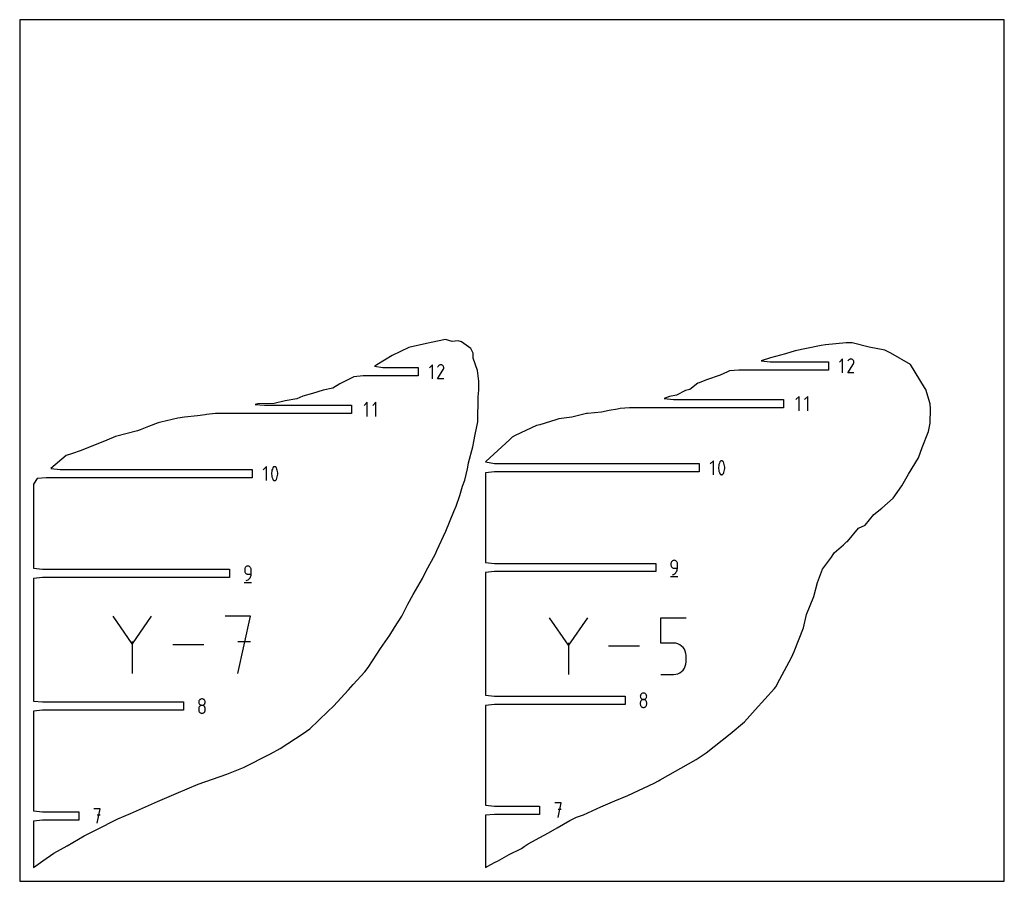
# Model space of a CAD drawing. Extents: x 0 to 480, y 0 to 420.
import ezdxf

# ---------------------------------------------------------------- set-up
doc = ezdxf.new("R2010")
doc.units = 0

msp = doc.modelspace()

# ---------------------------------------------------------------- linework, layer by layer
at = {"layer": 'annotation', "color": 1}
for p, q in [((401.174425, 254.611264), (399.671491, 253.107906)), ((401.174425, 247.850816), (401.174425, 254.611264)), ((404.468668, 254.413613), (404.255421, 254.266563)), ((404.701753, 254.521041), (404.468668, 254.413613)), ((404.948966, 254.587364), (404.701753, 254.521041)), ((405.204598, 254.611099), (404.948966, 254.587364)), ((405.462942, 254.590764), (405.204598, 254.611099)), ((405.718289, 254.524875), (405.462942, 254.590764)), ((405.964929, 254.411949), (405.718289, 254.524875)), ((406.185523, 254.255306), (405.964929, 254.411949)), ((405.964929, 254.411949), (405.964929, 254.411949)), ((201.209155, 251.765246), (199.706221, 250.261888)), ((201.209155, 245.004797), (201.209155, 251.765246)), ((203.946002, 251.013512), (203.748862, 250.635341)), ((204.10245, 251.235356), (203.946002, 251.013512)), ((204.290151, 251.420545), (204.10245, 251.235356)), ((204.503398, 251.567595), (204.290151, 251.420545)), ((204.736483, 251.675023), (204.503398, 251.567595)), ((204.983696, 251.741346), (204.736483, 251.675023)), ((205.239328, 251.765081), (204.983696, 251.741346)), ((205.497672, 251.744746), (205.239328, 251.765081)), ((205.753019, 251.678856), (205.497672, 251.744746)), ((205.999659, 251.56593), (205.753019, 251.678856)), ((206.220253, 251.409288), (205.999659, 251.56593)), ((205.999659, 251.56593), (205.999659, 251.56593)), ((206.404693, 251.221318), (206.220253, 251.409288)), ((206.55134, 251.007781), (206.404693, 251.221318)), ((206.545718, 249.512273), (206.660272, 249.75823)), ((206.658553, 250.774438), (206.55134, 251.007781)), ((206.724693, 250.527051), (206.658553, 250.774438)), ((206.660272, 249.75823), (206.727193, 250.013186)), ((206.748119, 250.27138), (206.724693, 250.527051)), ((206.727193, 250.013186), (206.748119, 250.27138)), ((403.709892, 247.850761), (406.484279, 252.317168)), ((403.911272, 253.85953), (403.714132, 253.481359)), ((404.06772, 254.081375), (403.911272, 253.85953)), ((404.255421, 254.266563), (404.06772, 254.081375)), ((406.369963, 254.067336), (406.185523, 254.255306)), ((406.51661, 253.853799), (406.369963, 254.067336)), ((406.484279, 252.317168), (406.487596, 252.321272)), ((406.484279, 252.317168), (406.484279, 252.317168)), ((406.487596, 252.321272), (406.490776, 252.325411)), ((406.490776, 252.325411), (406.493842, 252.32962)), ((406.493842, 252.32962), (406.496813, 252.333933)), ((406.496813, 252.333933), (406.499711, 252.338386)), ((406.499711, 252.338386), (406.502556, 252.343013)), ((406.502556, 252.343013), (406.50537, 252.34785)), ((406.50537, 252.34785), (406.508174, 252.352931)), ((406.508174, 252.352931), (406.510988, 252.358292)), ((406.510988, 252.358292), (406.625542, 252.604248)), ((406.510988, 252.358292), (406.510988, 252.358292)), ((406.623823, 253.620456), (406.51661, 253.853799)), ((406.689963, 253.373069), (406.623823, 253.620456)), ((406.625542, 252.604248), (406.692463, 252.859204)), ((406.713389, 253.117398), (406.689963, 253.373069)), ((406.692463, 252.859204), (406.713389, 253.117398)), ((203.744622, 245.004743), (206.519009, 249.471149)), ((206.747099, 245.004743), (203.744622, 245.004743)), ((206.519009, 249.471149), (206.522326, 249.475254)), ((206.519009, 249.471149), (206.519009, 249.471149)), ((206.522326, 249.475254), (206.525506, 249.479393)), ((206.525506, 249.479393), (206.528572, 249.483601)), ((206.528572, 249.483601), (206.531543, 249.487915)), ((206.531543, 249.487915), (206.534441, 249.492368)), ((206.534441, 249.492368), (206.537286, 249.496995)), ((206.537286, 249.496995), (206.5401, 249.501832)), ((206.5401, 249.501832), (206.542904, 249.506913)), ((206.542904, 249.506913), (206.545718, 249.512273)), ((206.545718, 249.512273), (206.545718, 249.512273)), ((406.712369, 247.850761), (403.709892, 247.850761)), ((379.970058, 236.384704), (378.40462, 234.818825)), ((379.970058, 229.343104), (379.970058, 236.384704)), ((384.176096, 236.384704), (382.610658, 234.818825)), ((384.176096, 229.343104), (384.176096, 236.384704)), ((169.449444, 233.538686), (167.884006, 231.972807)), ((169.449444, 226.497086), (169.449444, 233.538686)), ((173.655482, 233.538686), (172.090044, 231.972807)), ((173.655482, 226.497086), (173.655482, 233.538686)), ((120.252669, 202.128474), (118.746678, 200.622059)), ((120.252669, 195.354279), (120.252669, 202.128474)), ((123.529927, 201.737486), (123.44248, 201.592066)), ((123.638908, 201.861409), (123.529927, 201.737486)), ((123.765816, 201.962636), (123.638908, 201.861409)), ((123.907042, 202.039969), (123.765816, 201.962636)), ((124.058977, 202.092207), (123.907042, 202.039969)), ((124.218014, 202.118152), (124.058977, 202.092207)), ((124.380544, 202.116604), (124.218014, 202.118152)), ((124.542959, 202.086364), (124.380544, 202.116604)), ((124.701649, 202.026233), (124.542959, 202.086364)), ((124.762399, 201.99431), (124.701649, 202.026233)), ((124.701649, 202.026233), (124.701649, 202.026233)), ((124.820694, 201.957642), (124.762399, 201.99431)), ((124.876251, 201.916519), (124.820694, 201.957642)), ((124.928787, 201.871233), (124.876251, 201.916519)), ((124.978019, 201.822072), (124.928787, 201.871233)), ((125.023664, 201.769327), (124.978019, 201.822072)), ((125.065438, 201.713288), (125.023664, 201.769327)), ((125.103058, 201.654246), (125.065438, 201.713288)), ((125.136241, 201.592491), (125.103058, 201.654246)), ((338.172038, 204.974492), (336.666047, 203.468077)), ((338.172038, 198.200297), (338.172038, 204.974492)), ((340.777579, 202.558), (340.71266, 201.909247)), ((340.71266, 201.909247), (340.71266, 201.257816)), ((340.907416, 203.199064), (340.777579, 202.558)), ((341.102173, 203.827429), (340.907416, 203.199064)), ((341.361849, 204.438085), (341.102173, 203.827429)), ((341.449296, 204.583504), (341.361849, 204.438085)), ((341.361849, 204.438085), (341.361849, 204.438085)), ((341.558277, 204.707427), (341.449296, 204.583504)), ((341.685185, 204.808654), (341.558277, 204.707427)), ((341.826411, 204.885987), (341.685185, 204.808654)), ((341.978346, 204.938225), (341.826411, 204.885987)), ((342.137383, 204.96417), (341.978346, 204.938225)), ((342.299913, 204.962622), (342.137383, 204.96417)), ((342.462328, 204.932383), (342.299913, 204.962622)), ((342.621018, 204.872252), (342.462328, 204.932383)), ((342.681768, 204.840328), (342.621018, 204.872252)), ((342.621018, 204.872252), (342.621018, 204.872252)), ((342.740063, 204.80366), (342.681768, 204.840328)), ((342.79562, 204.762538), (342.740063, 204.80366)), ((342.848156, 204.717251), (342.79562, 204.762538)), ((342.897388, 204.66809), (342.848156, 204.717251)), ((342.943033, 204.615345), (342.897388, 204.66809)), ((342.984807, 204.559307), (342.943033, 204.615345)), ((343.022427, 204.500265), (342.984807, 204.559307)), ((343.05561, 204.438509), (343.022427, 204.500265)), ((343.316545, 203.826595), (343.05561, 204.438509)), ((343.05561, 204.438509), (343.05561, 204.438509)), ((343.512245, 203.197286), (343.316545, 203.826595)), ((343.642713, 202.555593), (343.512245, 203.197286)), ((343.707946, 201.906525), (343.642713, 202.555593)), ((343.707946, 201.255094), (343.707946, 201.906525)), ((122.85821, 199.711982), (122.793291, 199.063229)), ((122.793291, 199.063229), (122.793291, 198.411798)), ((122.793291, 198.411798), (122.85821, 197.762699)), ((122.988048, 200.353046), (122.85821, 199.711982)), ((122.85821, 197.762699), (122.988048, 197.120942)), ((123.182804, 200.981411), (122.988048, 200.353046)), ((122.988048, 197.120942), (123.182804, 196.491539)), ((123.44248, 201.592066), (123.182804, 200.981411)), ((123.44248, 201.592066), (123.44248, 201.592066)), ((125.397176, 200.980577), (125.136241, 201.592491)), ((125.136241, 201.592491), (125.136241, 201.592491)), ((125.592877, 200.351268), (125.397176, 200.980577)), ((125.397176, 196.490705), (125.592877, 197.119164)), ((125.723344, 199.709575), (125.592877, 200.351268)), ((125.592877, 197.119164), (125.723344, 197.760292)), ((125.788577, 199.060507), (125.723344, 199.709575)), ((125.723344, 197.760292), (125.788577, 198.409076)), ((125.788577, 198.409076), (125.788577, 199.060507)), ((340.71266, 201.257816), (340.777579, 200.608717)), ((340.777579, 200.608717), (340.907416, 199.966961)), ((340.907416, 199.966961), (341.102173, 199.337557)), ((341.102173, 199.337557), (341.361849, 198.725517)), ((341.361849, 198.725517), (341.361849, 198.725517)), ((341.361849, 198.725517), (341.394912, 198.663885)), ((341.394912, 198.663885), (341.432254, 198.605137)), ((341.432254, 198.605137), (341.473719, 198.549453)), ((341.473719, 198.549453), (341.519148, 198.497009)), ((341.519148, 198.497009), (341.568385, 198.447985)), ((341.568385, 198.447985), (341.621273, 198.402559)), ((341.621273, 198.402559), (341.677654, 198.360909)), ((341.677654, 198.360909), (341.73737, 198.323214)), ((341.73737, 198.323214), (341.800264, 198.289651)), ((341.800264, 198.289651), (341.800264, 198.289651)), ((341.800264, 198.289651), (341.957705, 198.230795)), ((341.957705, 198.230795), (342.119174, 198.201555)), ((342.119174, 198.201555), (342.28102, 198.200738)), ((342.28102, 198.200738), (342.439594, 198.22715)), ((342.439594, 198.22715), (342.591244, 198.279602)), ((342.591244, 198.279602), (342.732321, 198.356899)), ((342.732321, 198.356899), (342.859175, 198.457849)), ((342.859175, 198.457849), (342.968155, 198.581261)), ((342.968155, 198.581261), (343.05561, 198.725942)), ((343.05561, 198.725942), (343.316545, 199.336723)), ((343.05561, 198.725942), (343.05561, 198.725942)), ((343.316545, 199.336723), (343.512245, 199.965183)), ((343.512245, 199.965183), (343.642713, 200.60631)), ((343.642713, 200.60631), (343.707946, 201.255094)), ((123.182804, 196.491539), (123.44248, 195.879499)), ((123.44248, 195.879499), (123.44248, 195.879499)), ((123.44248, 195.879499), (123.475543, 195.817867)), ((123.475543, 195.817867), (123.512885, 195.759119)), ((123.512885, 195.759119), (123.55435, 195.703434)), ((123.55435, 195.703434), (123.599779, 195.650991)), ((123.599779, 195.650991), (123.649016, 195.601967)), ((123.649016, 195.601967), (123.701904, 195.556541)), ((123.701904, 195.556541), (123.758285, 195.514891)), ((123.758285, 195.514891), (123.818001, 195.477195)), ((123.818001, 195.477195), (123.880895, 195.443633)), ((123.880895, 195.443633), (123.880895, 195.443633)), ((123.880895, 195.443633), (124.038336, 195.384777)), ((124.038336, 195.384777), (124.199805, 195.355537)), ((124.199805, 195.355537), (124.361651, 195.354719)), ((124.361651, 195.354719), (124.520225, 195.381132)), ((124.520225, 195.381132), (124.671875, 195.433583)), ((124.671875, 195.433583), (124.812952, 195.51088)), ((124.812952, 195.51088), (124.939806, 195.611831)), ((124.939806, 195.611831), (125.048786, 195.735243)), ((125.048786, 195.735243), (125.136241, 195.879924)), ((125.136241, 195.879924), (125.397176, 196.490705)), ((125.136241, 195.879924), (125.136241, 195.879924)), ((110.95956, 153.614631), (110.695241, 153.541843)), ((111.240208, 153.63988), (110.95956, 153.614631)), ((111.521438, 153.614631), (111.240208, 153.63988)), ((111.240208, 153.63988), (111.240208, 153.63988)), ((111.786066, 153.541843), (111.521438, 153.614631)), ((317.526613, 155.201325), (317.501367, 154.920019)), ((317.501367, 154.920019), (317.501367, 154.137079)), ((317.501367, 154.137079), (317.501367, 154.137079)), ((317.501367, 154.137079), (317.526613, 153.855788)), ((317.599379, 155.466155), (317.526613, 155.201325)), ((317.526613, 153.855788), (317.599379, 153.590998)), ((317.715211, 155.710073), (317.599379, 155.466155)), ((317.869652, 155.92864), (317.715211, 155.710073)), ((318.058246, 156.117419), (317.869652, 155.92864)), ((318.276538, 156.271972), (318.058246, 156.117419)), ((318.520071, 156.387862), (318.276538, 156.271972)), ((318.78439, 156.460649), (318.520071, 156.387862)), ((319.065039, 156.485898), (318.78439, 156.460649)), ((319.346269, 156.460649), (319.065039, 156.485898)), ((319.065039, 156.485898), (319.065039, 156.485898)), ((319.610896, 156.387862), (319.346269, 156.460649)), ((319.85452, 156.271972), (319.610896, 156.387862)), ((320.072739, 156.117419), (319.85452, 156.271972)), ((320.261152, 155.92864), (320.072739, 156.117419)), ((320.415356, 155.710073), (320.261152, 155.92864)), ((320.530952, 155.466155), (320.415356, 155.710073)), ((320.603537, 155.201325), (320.530952, 155.466155)), ((320.62871, 154.920019), (320.603537, 155.201325)), ((320.62871, 152.571641), (320.62871, 154.920019)), ((320.62871, 154.920019), (320.62871, 154.920019)), ((109.701782, 152.355306), (109.676537, 152.074001)), ((109.676537, 152.074001), (109.676537, 151.291061)), ((109.676537, 151.291061), (109.676537, 151.291061)), ((109.676537, 151.291061), (109.701782, 151.00977)), ((109.774549, 152.620137), (109.701782, 152.355306)), ((109.701782, 151.00977), (109.774549, 150.74498)), ((109.890381, 152.864055), (109.774549, 152.620137)), ((109.774549, 150.74498), (109.890381, 150.501121)), ((110.044822, 153.082622), (109.890381, 152.864055)), ((109.890381, 150.501121), (110.044822, 150.282624)), ((110.233416, 153.271401), (110.044822, 153.082622)), ((110.044822, 150.282624), (110.233416, 150.093918)), ((110.451708, 153.425954), (110.233416, 153.271401)), ((110.233416, 150.093918), (110.451708, 149.939435)), ((110.695241, 153.541843), (110.451708, 153.425954)), ((110.451708, 149.939435), (110.695241, 149.823604)), ((110.695241, 149.823604), (110.95956, 149.750857)), ((110.95956, 149.750857), (111.240208, 149.725623)), ((111.240208, 149.725623), (112.80388, 149.725623)), ((112.02969, 153.425954), (111.786066, 153.541843)), ((112.247909, 153.271401), (112.02969, 153.425954)), ((112.436321, 153.082622), (112.247909, 153.271401)), ((112.590526, 152.864055), (112.436321, 153.082622)), ((112.706122, 152.620137), (112.590526, 152.864055)), ((112.668226, 148.794519), (112.769259, 149.250856)), ((112.778706, 152.355306), (112.706122, 152.620137)), ((112.769259, 149.250856), (112.80388, 149.725623)), ((112.80388, 152.074001), (112.778706, 152.355306)), ((112.80388, 149.725623), (112.80388, 152.074001)), ((112.80388, 152.074001), (112.80388, 152.074001)), ((317.599379, 153.590998), (317.715211, 153.347139)), ((317.715211, 153.347139), (317.869652, 153.128642)), ((317.869652, 153.128642), (318.058246, 152.939936)), ((318.058246, 152.939936), (318.276538, 152.785453)), ((318.276538, 152.785453), (318.520071, 152.669622)), ((318.28254, 149.444298), (318.729704, 149.610934)), ((318.28254, 149.444298), (318.28254, 149.444298)), ((318.520071, 152.669622), (318.78439, 152.596875)), ((318.729704, 149.610934), (319.140145, 149.836171)), ((318.78439, 152.596875), (319.065039, 152.571641)), ((319.065039, 152.571641), (320.62871, 152.571641)), ((319.140145, 149.836171), (319.509622, 150.114273)), ((319.509622, 150.114273), (319.833893, 150.439499)), ((319.833893, 150.439499), (320.108716, 150.806111)), ((320.108716, 150.806111), (320.329851, 151.20837)), ((320.329851, 151.20837), (320.493056, 151.640537)), ((320.493056, 151.640537), (320.59409, 152.096874)), ((320.59409, 152.096874), (320.62871, 152.571641)), ((109.481133, 145.71808), (113.001933, 145.71808)), ((110.45771, 146.59828), (110.904874, 146.764915)), ((110.45771, 146.59828), (110.45771, 146.59828)), ((110.904874, 146.764915), (111.315315, 146.990153)), ((111.315315, 146.990153), (111.684791, 147.268254)), ((111.684791, 147.268254), (112.009062, 147.593481)), ((112.009062, 147.593481), (112.283886, 147.960093)), ((112.283886, 147.960093), (112.505021, 148.362352)), ((112.505021, 148.362352), (112.668226, 148.794519)), ((317.305963, 148.564098), (320.826763, 148.564098)), ((54.884071, 115.766651), (45.610373, 129.177683)), ((64.156024, 129.177683), (54.884071, 115.766651)), ((112.572256, 129.176811), (100.20907, 129.176811)), ((106.391535, 101.374898), (112.572256, 129.176811)), ((267.53307, 115.096444), (258.316352, 128.425075)), ((276.748055, 128.425075), (267.53307, 115.096444)), ((312.580449, 116.119657), (312.580449, 128.424209)), ((312.580449, 128.424209), (324.852078, 128.424209)), ((54.884071, 116.84588), (54.884071, 101.374026)), ((89.78684, 115.275855), (74.585229, 115.275855)), ((112.572256, 116.79619), (106.391535, 116.79619)), ((267.53307, 116.169042), (267.53307, 100.79225)), ((318.716263, 116.119657), (312.580449, 116.119657)), ((319.817979, 116.021176), (318.716263, 116.119657)), ((320.855403, 115.73715), (319.817979, 116.021176)), ((321.811093, 115.284708), (320.855403, 115.73715)), ((322.667608, 114.680979), (321.811093, 115.284708)), ((302.221388, 114.608663), (287.11318, 114.608663)), ((323.407505, 113.94309), (322.667608, 114.680979)), ((324.013342, 113.088171), (323.407505, 113.94309)), ((324.467678, 112.133348), (324.013342, 113.088171)), ((324.753071, 111.09575), (324.467678, 112.133348)), ((324.852078, 109.992507), (324.753071, 111.09575)), ((324.467479, 104.793053), (324.753014, 105.832084)), ((324.753014, 105.832084), (324.852078, 106.935862)), ((324.852078, 106.935862), (324.852078, 109.992507)), ((324.852078, 109.992507), (324.852078, 109.992507)), ((318.716263, 100.793117), (319.817522, 100.892133)), ((319.817522, 100.892133), (320.854704, 101.177592)), ((320.854704, 101.177592), (321.810323, 101.632109)), ((321.810323, 101.632109), (322.666895, 102.238298)), ((322.666895, 102.238298), (323.406934, 102.978775)), ((323.406934, 102.978775), (324.012957, 103.836155)), ((324.012957, 103.836155), (324.467479, 104.793053)), ((312.580449, 100.793117), (318.716263, 100.793117)), ((318.716263, 100.793117), (318.716263, 100.793117)), ((302.910424, 91.200471), (302.75603, 90.982455)), ((303.098982, 91.388881), (302.910424, 91.200471)), ((303.317259, 91.543209), (303.098982, 91.388881)), ((303.56081, 91.658984), (303.317259, 91.543209)), ((303.825191, 91.731729), (303.56081, 91.658984)), ((304.105956, 91.756972), (303.825191, 91.731729)), ((304.38672, 91.731729), (304.105956, 91.756972)), ((304.105956, 91.756972), (304.105956, 91.756972)), ((304.651101, 91.658984), (304.38672, 91.731729)), ((304.894652, 91.543209), (304.651101, 91.658984)), ((305.112929, 91.388881), (304.894652, 91.543209)), ((305.301487, 91.200471), (305.112929, 91.388881)), ((305.455881, 90.982455), (305.301487, 91.200471)), ((87.313767, 87.629481), (87.288536, 87.34949)), ((87.288536, 87.34949), (87.288536, 87.34949)), ((87.288536, 87.34949), (87.313782, 87.068184)), ((87.386498, 87.893288), (87.313767, 87.629481)), ((87.313782, 87.068184), (87.386549, 86.803354)), ((87.502282, 88.136437), (87.386498, 87.893288)), ((87.386549, 86.803354), (87.50238, 86.559436)), ((87.656676, 88.354453), (87.502282, 88.136437)), ((87.50238, 86.559436), (87.656821, 86.340869)), ((87.845234, 88.542862), (87.656676, 88.354453)), ((88.063511, 88.697191), (87.845234, 88.542862)), ((88.307062, 88.812965), (88.063511, 88.697191)), ((88.571443, 88.885711), (88.307062, 88.812965)), ((88.852208, 88.910954), (88.571443, 88.885711)), ((89.132973, 88.885711), (88.852208, 88.910954)), ((88.852208, 88.910954), (88.852208, 88.910954)), ((89.397353, 88.812965), (89.132973, 88.885711)), ((89.640905, 88.697191), (89.397353, 88.812965)), ((89.859182, 88.542862), (89.640905, 88.697191)), ((90.047739, 88.354453), (89.859182, 88.542862)), ((90.047594, 86.340869), (90.202035, 86.559436)), ((90.202133, 88.136437), (90.047739, 88.354453)), ((90.202035, 86.559436), (90.317867, 86.803354)), ((90.317918, 87.893288), (90.202133, 88.136437)), ((90.317867, 86.803354), (90.390633, 87.068184)), ((90.390648, 87.629481), (90.317918, 87.893288)), ((90.390633, 87.068184), (90.415879, 87.34949)), ((90.415879, 87.34949), (90.390648, 87.629481)), ((90.415879, 87.34949), (90.415879, 87.34949)), ((302.567515, 90.4755), (302.542284, 90.195508)), ((302.542284, 90.195508), (302.542284, 90.195508)), ((302.542284, 90.195508), (302.56753, 89.914203)), ((302.567515, 87.345365), (302.542284, 87.064191)), ((302.542284, 87.064191), (302.542284, 86.285226)), ((302.640246, 90.739307), (302.567515, 90.4755)), ((302.640246, 87.610094), (302.567515, 87.345365)), ((302.56753, 89.914203), (302.640297, 89.649372)), ((302.75603, 90.982455), (302.640246, 90.739307)), ((302.75603, 87.853935), (302.640246, 87.610094)), ((302.640297, 89.649372), (302.756128, 89.405454)), ((302.910424, 88.072447), (302.75603, 87.853935)), ((302.756128, 89.405454), (302.910569, 89.186887)), ((303.098982, 88.261189), (302.910424, 88.072447)), ((302.910569, 89.186887), (303.099164, 88.998108)), ((303.317259, 88.415719), (303.098982, 88.261189)), ((303.099164, 88.998108), (303.317455, 88.843555)), ((303.56081, 88.531597), (303.317259, 88.415719)), ((303.317455, 88.843555), (303.560988, 88.727666)), ((303.825191, 88.604381), (303.56081, 88.531597)), ((303.560988, 88.727666), (303.825307, 88.654878)), ((304.105956, 88.629629), (303.825191, 88.604381)), ((303.825307, 88.654878), (304.105956, 88.629629)), ((304.105956, 88.629629), (304.386604, 88.654878)), ((304.38672, 88.604395), (304.105956, 88.629629)), ((304.105956, 88.629629), (304.105956, 88.629629)), ((304.105956, 88.629629), (304.105956, 88.629629)), ((304.386604, 88.654878), (304.650923, 88.727666)), ((304.651101, 88.531648), (304.38672, 88.604395)), ((304.650923, 88.727666), (304.894456, 88.843555)), ((304.894652, 88.415817), (304.651101, 88.531648)), ((304.894456, 88.843555), (305.112748, 88.998108)), ((305.112929, 88.261334), (304.894652, 88.415817)), ((305.112748, 88.998108), (305.301342, 89.186887)), ((305.301487, 88.072628), (305.112929, 88.261334)), ((305.301342, 89.186887), (305.455783, 89.405454)), ((305.455881, 87.854131), (305.301487, 88.072628)), ((305.455783, 89.405454), (305.571615, 89.649372)), ((305.571666, 90.739307), (305.455881, 90.982455)), ((305.571666, 87.610272), (305.455881, 87.854131)), ((305.571615, 89.649372), (305.644381, 89.914203)), ((305.644396, 90.4755), (305.571666, 90.739307)), ((305.644396, 87.345482), (305.571666, 87.610272)), ((305.644381, 89.914203), (305.669627, 90.195508)), ((305.669627, 90.195508), (305.644396, 90.4755)), ((305.669627, 87.064191), (305.644396, 87.345482)), ((305.669627, 90.195508), (305.669627, 90.195508)), ((305.669627, 86.285226), (305.669627, 87.064191)), ((305.669627, 87.064191), (305.669627, 87.064191)), ((87.313767, 84.499347), (87.288536, 84.218173)), ((87.288536, 84.218173), (87.288536, 83.439207)), ((87.288536, 83.439207), (87.288536, 83.439207)), ((87.288536, 83.439207), (87.313782, 83.158053)), ((87.386498, 84.764075), (87.313767, 84.499347)), ((87.313782, 83.158053), (87.386549, 82.893628)), ((87.502282, 85.007916), (87.386498, 84.764075)), ((87.386549, 82.893628), (87.50238, 82.650298)), ((87.656676, 85.226428), (87.502282, 85.007916)), ((87.50238, 82.650298), (87.656821, 82.432427)), ((87.845234, 85.41517), (87.656676, 85.226428)), ((87.656821, 86.340869), (87.845416, 86.15209)), ((87.656821, 82.432427), (87.845416, 82.244381)), ((88.063511, 85.569701), (87.845234, 85.41517)), ((87.845416, 86.15209), (88.063707, 85.997537)), ((87.845416, 82.244381), (88.063707, 82.090525)), ((88.307062, 85.685579), (88.063511, 85.569701)), ((88.063707, 85.997537), (88.30724, 85.881647)), ((88.063707, 82.090525), (88.30724, 81.975223)), ((88.571443, 85.758362), (88.307062, 85.685579)), ((88.30724, 85.881647), (88.571559, 85.808859)), ((88.30724, 81.975223), (88.571559, 81.902841)), ((88.852208, 85.783611), (88.571443, 85.758362)), ((88.571559, 85.808859), (88.852208, 85.783611)), ((88.571559, 81.902841), (88.852208, 81.877744)), ((88.852208, 85.783611), (89.132856, 85.808859)), ((89.132973, 85.758377), (88.852208, 85.783611)), ((88.852208, 85.783611), (88.852208, 85.783611)), ((88.852208, 85.783611), (88.852208, 85.783611)), ((88.852208, 81.877744), (89.132856, 81.902841)), ((88.852208, 81.877744), (88.852208, 81.877744)), ((89.132856, 85.808859), (89.397175, 85.881647)), ((89.132856, 81.902841), (89.397175, 81.975223)), ((89.397353, 85.68563), (89.132973, 85.758377)), ((89.397175, 85.881647), (89.640708, 85.997537)), ((89.397175, 81.975223), (89.640708, 82.090525)), ((89.640905, 85.569799), (89.397353, 85.68563)), ((89.640708, 85.997537), (89.859, 86.15209)), ((89.640708, 82.090525), (89.859, 82.244381)), ((89.859182, 85.415316), (89.640905, 85.569799)), ((89.859, 86.15209), (90.047594, 86.340869)), ((89.859, 82.244381), (90.047594, 82.432427)), ((90.047739, 85.22661), (89.859182, 85.415316)), ((90.047594, 82.432427), (90.202035, 82.650298)), ((90.202133, 85.008113), (90.047739, 85.22661)), ((90.202035, 82.650298), (90.317867, 82.893628)), ((90.317918, 84.764254), (90.202133, 85.008113)), ((90.317867, 82.893628), (90.390633, 83.158053)), ((90.390648, 84.499463), (90.317918, 84.764254)), ((90.390633, 83.158053), (90.415879, 83.439207)), ((90.415879, 84.218173), (90.390648, 84.499463)), ((90.415879, 83.439207), (90.415879, 84.218173)), ((90.415879, 84.218173), (90.415879, 84.218173)), ((302.542284, 86.285226), (302.542284, 86.285226)), ((302.542284, 86.285226), (302.56753, 86.004071)), ((302.56753, 86.004071), (302.640297, 85.739646)), ((302.640297, 85.739646), (302.756128, 85.496316)), ((302.756128, 85.496316), (302.910569, 85.278446)), ((302.910569, 85.278446), (303.099164, 85.0904)), ((303.099164, 85.0904), (303.317455, 84.936543)), ((303.317455, 84.936543), (303.560988, 84.821241)), ((303.560988, 84.821241), (303.825307, 84.748859)), ((303.825307, 84.748859), (304.105956, 84.723762)), ((304.105956, 84.723762), (304.386604, 84.748859)), ((304.105956, 84.723762), (304.105956, 84.723762)), ((304.386604, 84.748859), (304.650923, 84.821241)), ((304.650923, 84.821241), (304.894456, 84.936543)), ((304.894456, 84.936543), (305.112748, 85.0904)), ((305.112748, 85.0904), (305.301342, 85.278446)), ((305.301342, 85.278446), (305.455783, 85.496316)), ((305.455783, 85.496316), (305.571615, 85.739646)), ((305.571615, 85.739646), (305.644381, 86.004071)), ((305.644381, 86.004071), (305.669627, 86.285226)), ((39.297371, 35.330822), (36.166053, 35.330822)), ((37.731933, 28.289222), (39.297371, 35.330822)), ((264.006262, 38.176841), (260.874945, 38.176841)), ((262.440824, 31.135241), (264.006262, 38.176841)), ((264.006262, 35.041107), (262.440824, 35.041107)), ((39.297371, 32.195089), (37.731933, 32.195089))]:
    msp.add_line(p, q, dxfattribs=at)
at = {"layer": 'boundary', "color": 5}
for p, q in [((207.654205, 264.086885), (206.846295, 263.918422)), ((210.847625, 263.085953), (207.654205, 264.086885)), ((189.735496, 260.229186), (181.559811, 256.333784)), ((190.31375, 260.330093), (189.735496, 260.229186)), ((198.366675, 262.217977), (190.31375, 260.330093)), ((201.432752, 262.761066), (198.366675, 262.217977)), ((206.846295, 263.918422), (201.432752, 262.761066)), ((213.826167, 263.465889), (210.847625, 263.085953)), ((215.429457, 262.956773), (213.826167, 263.465889)), ((219.926689, 259.727749), (215.429457, 262.956773)), ((221.098676, 257.455203), (219.926689, 259.727749)), ((389.842397, 261.06378), (378.107666, 258.506886)), ((390.769233, 261.215961), (389.842397, 261.06378)), ((392.85534, 261.444211), (390.769233, 261.215961)), ((402.870366, 262.441605), (392.85534, 261.444211)), ((405.869427, 262.505364), (402.870366, 262.441605)), ((414.077147, 260.386284), (405.869427, 262.505364)), ((421.675418, 258.961175), (414.077147, 260.386284)), ((181.559811, 256.333784), (174.108919, 251.81968)), ((221.062769, 255.066458), (221.098676, 257.455203)), ((223.185624, 248.946132), (221.062769, 255.066458)), ((366.054499, 255.126514), (361.4713, 253.69664)), ((373.31868, 257.13293), (366.054499, 255.126514)), ((378.107666, 258.506886), (373.31868, 257.13293)), ((424.704917, 257.518717), (421.675418, 258.961175)), ((434.312752, 251.943021), (424.704917, 257.518717)), ((173.581382, 251.500274), (173.007905, 251.069457)), ((173.007905, 251.069457), (177.037468, 250.410522)), ((174.108919, 251.81968), (173.581382, 251.500274)), ((177.037468, 250.410522), (194.250657, 250.410522)), ((194.250657, 250.410522), (194.250657, 246.359522)), ((361.4713, 253.69664), (365.926614, 253.25654)), ((365.926614, 253.25654), (394.215927, 253.25654)), ((394.215927, 253.25654), (394.215927, 249.20554)), ((441.069054, 240.742636), (434.312752, 251.943021)), ((162.956492, 245.919422), (159.26637, 244.052209)), ((167.411806, 246.359522), (162.956492, 245.919422)), ((194.250657, 246.359522), (167.411806, 246.359522)), ((223.811319, 243.790599), (223.185624, 248.946132)), ((341.561114, 246.692958), (334.821396, 244.367793)), ((344.975857, 248.39607), (341.561114, 246.692958)), ((346.055058, 248.76544), (344.975857, 248.39607)), ((350.510373, 249.20554), (346.055058, 248.76544)), ((394.215927, 249.20554), (350.510373, 249.20554)), ((152.672302, 240.435118), (148.006036, 239.387464)), ((156.126078, 242.434331), (152.672302, 240.435118)), ((159.26637, 244.052209), (156.126078, 242.434331)), ((223.904664, 239.394941), (223.811319, 243.790599)), ((330.593441, 242.78046), (326.710006, 239.68954)), ((331.29597, 242.978322), (330.593441, 242.78046)), ((334.821396, 244.367793), (331.29597, 242.978322)), ((441.717345, 239.702736), (441.069054, 240.742636)), ((135.063076, 235.234965), (129.384841, 234.130049)), ((138.076964, 236.529518), (135.063076, 235.234965)), ((142.81249, 237.844995), (138.076964, 236.529518)), ((148.006036, 239.387464), (142.81249, 237.844995)), ((223.401596, 223.951862), (223.582583, 236.1002)), ((223.582583, 236.1002), (223.904664, 239.394941)), ((316.701918, 236.24698), (314.213985, 235.329504)), ((314.213985, 235.329504), (318.669299, 234.889404)), ((320.270998, 236.988354), (316.701918, 236.24698)), ((324.574463, 239.280122), (320.270998, 236.988354)), ((326.710006, 239.68954), (324.574463, 239.280122)), ((443.905771, 232.700308), (441.717345, 239.702736)), ((116.015315, 232.764305), (114.872842, 232.483486)), ((114.872842, 232.483486), (119.328156, 232.043386)), ((124.014609, 232.92469), (116.015315, 232.764305)), ((119.328156, 232.043386), (161.793406, 232.043386)), ((129.384841, 234.130049), (124.014609, 232.92469)), ((161.793406, 232.043386), (161.793406, 227.992386)), ((297.20263, 230.838405), (292.747316, 230.398304)), ((372.31402, 230.838404), (297.20263, 230.838405)), ((318.669299, 234.889404), (372.31402, 234.889404)), ((372.31402, 234.889404), (372.31402, 230.838404)), ((444.042749, 230.360381), (443.905771, 232.700308)), ((77.172014, 225.765594), (68.826985, 223.80904)), ((80.417102, 226.32701), (77.172014, 225.765594)), ((86.659204, 226.834706), (80.417102, 226.32701)), ((90.419768, 227.441329), (86.659204, 226.834706)), ((91.019066, 227.552286), (90.419768, 227.441329)), ((95.47438, 227.992386), (91.019066, 227.552286)), ((161.793406, 227.992386), (95.47438, 227.992386)), ((269.122258, 226.275245), (262.810876, 225.377334)), ((276.344805, 227.981791), (269.122258, 226.275245)), ((276.874528, 228.112403), (276.344805, 227.981791)), ((283.681454, 228.718647), (276.874528, 228.112403)), ((287.395552, 229.571446), (283.681454, 228.718647)), ((291.488883, 230.160375), (287.395552, 229.571446)), ((292.747316, 230.398304), (291.488883, 230.160375)), ((443.916693, 223.358055), (444.042749, 230.360381)), ((62.804457, 221.66754), (58.672857, 220.05812)), ((67.49084, 223.424306), (62.804457, 221.66754)), ((68.826985, 223.80904), (67.49084, 223.424306)), ((222.05731, 217.781063), (223.401596, 223.951862)), ((252.010837, 222.230005), (241.599135, 217.280081)), ((253.516776, 222.58323), (252.010837, 222.230005)), ((261.425874, 224.966603), (253.516776, 222.58323)), ((262.810876, 225.377334), (261.425874, 224.966603)), ((442.986744, 219.219618), (443.916693, 223.358055)), ((46.672797, 216.809467), (42.445292, 215.029846)), ((57.356441, 219.667118), (46.672797, 216.809467)), ((58.672857, 220.05812), (57.356441, 219.667118)), ((220.921658, 211.741648), (222.05731, 217.781063)), ((240.072127, 216.498544), (238.880284, 215.364742)), ((241.599135, 217.280081), (240.072127, 216.498544)), ((439.991748, 211.397028), (442.986744, 219.219618)), ((42.445292, 215.029846), (30.037633, 209.96372)), ((218.831115, 203.983709), (220.921658, 211.741648)), ((238.880284, 215.364742), (227.188897, 204.68957)), ((438.231082, 206.432904), (439.991748, 211.397028)), ((22.647926, 207.514002), (15.206325, 201.206976)), ((25.254428, 208.317041), (22.647926, 207.514002)), ((30.037633, 209.96372), (25.254428, 208.317041)), ((433.285848, 198.447096), (438.231082, 206.432904)), ((218.275893, 201.030698), (218.695499, 202.875522)), ((218.695499, 202.875522), (218.831115, 203.983709)), ((227.188897, 204.68957), (227.079664, 204.457223)), ((227.079664, 204.457223), (231.534978, 203.612895)), ((231.534978, 203.612895), (331.210484, 203.612894)), ((331.210484, 203.612894), (331.210484, 199.561894)), ((15.206325, 201.206976), (19.661639, 200.766876)), ((19.661639, 200.766876), (113.291116, 200.766876)), ((113.291116, 200.766876), (113.291116, 196.715876)), ((216.953103, 195.461681), (218.275893, 201.030698)), ((231.534978, 199.561895), (227.079664, 199.121794)), ((227.079664, 199.121794), (227.079664, 155.430699)), ((331.210484, 199.561894), (231.534978, 199.561895)), ((429.986845, 192.729449), (433.285848, 198.447096)), ((8.474235, 196.275776), (6.6875, 193.572751)), ((6.6875, 193.572751), (6.6875, 152.58468)), ((12.929549, 196.715876), (8.474235, 196.275776)), ((113.291116, 196.715876), (12.929549, 196.715876)), ((214.638467, 188.047714), (215.897583, 192.694187)), ((215.897583, 192.694187), (216.953103, 195.461681)), ((425.757938, 186.713247), (429.986845, 192.729449)), ((212.704879, 182.944206), (214.638467, 188.047714)), ((211.643498, 180.215238), (212.704879, 182.944206)), ((420.320425, 181.861682), (425.757938, 186.713247)), ((207.802837, 170.601196), (211.643498, 180.215238)), ((412.10306, 173.52446), (416.472228, 178.794124)), ((416.472228, 178.794124), (420.320425, 181.861682)), ((408.868965, 172.14008), (412.10306, 173.52446)), ((203.294412, 161.318069), (207.802837, 170.601196)), ((403.520568, 165.672065), (408.868965, 172.14008)), ((397.100946, 160.172535), (401.624519, 164.009207)), ((401.624519, 164.009207), (402.991979, 165.429365)), ((402.991979, 165.429365), (403.520568, 165.672065)), ((197.944068, 150.939067), (202.630162, 159.696995)), ((202.630162, 159.696995), (203.294412, 161.318069)), ((395.759626, 158.01175), (397.100946, 160.172535)), ((227.079664, 155.430699), (231.534978, 154.990598)), ((231.534978, 154.990598), (310.089363, 154.990598)), ((310.089363, 154.990598), (310.089363, 150.939598)), ((391.332776, 152.22347), (395.759626, 158.01175)), ((6.6875, 152.58468), (11.142814, 152.14458)), ((11.142814, 152.14458), (102.264533, 152.14458)), ((102.264533, 152.14458), (102.264533, 148.09358)), ((196.291686, 147.62562), (197.944068, 150.939067)), ((231.534978, 150.939598), (227.079664, 150.499498)), ((227.079664, 150.499498), (227.079664, 90.710383)), ((310.089363, 150.939598), (231.534978, 150.939598)), ((388.85533, 145.73649), (391.332776, 152.22347)), ((11.142814, 148.09358), (6.6875, 147.65348)), ((6.6875, 147.65348), (6.6875, 87.864365)), ((102.264533, 148.09358), (11.142814, 148.09358)), ((191.898751, 139.738714), (196.291686, 147.62562)), ((387.10075, 138.902921), (388.85533, 145.73649)), ((189.259599, 135.097154), (191.898751, 139.738714)), ((186.258957, 129.26965), (189.259599, 135.097154)), ((383.614629, 129.993164), (387.10075, 138.902921)), ((382.175828, 123.609694), (383.614629, 129.993164)), ((182.718658, 123.66894), (186.258957, 129.26965)), ((180.392828, 119.952478), (182.718658, 123.66894)), ((377.505665, 111.977817), (382.175828, 123.609694)), ((175.935714, 113.447004), (180.392828, 119.952478)), ((169.845805, 104.279016), (174.11768, 110.691433)), ((174.11768, 110.691433), (175.935714, 113.447004)), ((376.273163, 109.106915), (377.505665, 111.977817)), ((370.639686, 98.488461), (376.273163, 109.106915)), ((162.498116, 95.859595), (168.186312, 102.118283)), ((168.186312, 102.118283), (169.845805, 104.279016)), ((368.568798, 94.811202), (370.639686, 98.488461)), ((152.925613, 85.355145), (160.253829, 93.261194)), ((160.253829, 93.261194), (162.498116, 95.859595)), ((358.504884, 83.582552), (368.023417, 93.965497)), ((368.023417, 93.965497), (368.568798, 94.811202)), ((6.6875, 87.864365), (11.142814, 87.424265)), ((11.142814, 87.424265), (79.876091, 87.424265)), ((79.876091, 87.424265), (79.876091, 83.373265)), ((227.079664, 90.710383), (231.534978, 90.270283)), ((231.534978, 90.270283), (295.129839, 90.270283)), ((295.129839, 90.270283), (295.129839, 86.219283)), ((11.142814, 83.373265), (6.6875, 82.933165)), ((6.6875, 82.933165), (6.6875, 34.275622)), ((79.876091, 83.373265), (11.142814, 83.373265)), ((141.3811, 74.262999), (150.287863, 82.834946)), ((150.287863, 82.834946), (152.925613, 85.355145)), ((231.534978, 86.219283), (227.079664, 85.779183)), ((227.079664, 85.779183), (227.079664, 37.121641)), ((295.129839, 86.219283), (231.534978, 86.219283)), ((353.29461, 77.796241), (358.504884, 83.582552)), ((346.302977, 71.948109), (353.29461, 77.796241)), ((138.12923, 71.991589), (141.3811, 74.262999)), ((126.994165, 64.769869), (138.12923, 71.991589)), ((334.57895, 62.636005), (346.302977, 71.948109)), ((122.213066, 62.216938), (126.994165, 64.769869)), ((329.701135, 59.331576), (334.57895, 62.636005)), ((109.153627, 55.486818), (122.213066, 62.216938)), ((312.252409, 49.501887), (329.701135, 59.331576)), ((101.047888, 52.296855), (109.153627, 55.486818)), ((87.027518, 47.333408), (101.047888, 52.296855)), ((309.261502, 47.841448), (311.425204, 48.960168)), ((311.425204, 48.960168), (312.252409, 49.501887)), ((76.236534, 42.813864), (87.027518, 47.333408)), ((296.42744, 41.759251), (309.261502, 47.841448)), ((54.089186, 32.984855), (67.166595, 38.896247)), ((67.166595, 38.896247), (76.236534, 42.813864)), ((283.379191, 36.22659), (290.094253, 39.269515)), ((290.094253, 39.269515), (296.42744, 41.759251)), ((6.6875, 34.275622), (11.142814, 33.835522)), ((11.142814, 33.835522), (28.755816, 33.835522)), ((28.755816, 33.835522), (28.755816, 29.784523)), ((227.079664, 37.121641), (231.534978, 36.681541)), ((231.534978, 36.681541), (253.464707, 36.681541)), ((253.464707, 36.681541), (253.464707, 32.630541)), ((274.793346, 32.468583), (283.379191, 36.22659)), ((11.142814, 29.784522), (6.6875, 29.344423)), ((6.6875, 29.344423), (6.6875, 6.6875)), ((28.755816, 29.784523), (11.142814, 29.784522)), ((37.248691, 25.121003), (47.781334, 30.442649)), ((47.781334, 30.442649), (54.089186, 32.984855)), ((231.534978, 32.630541), (227.079664, 32.190441)), ((227.079664, 32.190441), (227.079664, 6.6875)), ((253.464707, 32.630541), (231.534978, 32.630541)), ((262.02824, 26.113005), (268.164131, 29.589222)), ((268.164131, 29.589222), (271.485455, 31.188684)), ((271.485455, 31.188684), (274.793346, 32.468583)), ((31.468036, 22.189477), (37.248691, 25.121003)), ((257.744719, 23.666625), (262.02824, 26.113005)), ((23.085607, 17.326367), (31.468036, 22.189477)), ((247.878814, 18.189009), (253.610407, 21.433007)), ((253.610407, 21.433007), (257.744719, 23.666625)), ((16.594637, 13.707924), (23.085607, 17.326367)), ((238.653586, 13.056489), (244.575098, 16.033603)), ((244.575098, 16.033603), (245.893718, 16.926686)), ((245.893718, 16.926686), (247.878814, 18.189009)), ((6.6875, 6.6875), (11.335146, 9.940128)), ((11.335146, 9.940128), (16.594637, 13.707924)), ((231.751889, 9.290694), (232.8708, 9.874626)), ((232.8708, 9.874626), (238.653586, 13.056489)), ((227.079664, 6.6875), (229.71569, 8.206773)), ((229.71569, 8.206773), (231.751889, 9.290694))]:
    msp.add_line(p, q, dxfattribs=at)
at = {"layer": 'frame', "color": 5}
for p, q in [((480, 420), (0, 420)), ((0, 420), (0, 0)), ((480, 0), (480, 420)), ((0, 0), (480, 0))]:
    msp.add_line(p, q, dxfattribs=at)

doc.saveas('drawing.dxf')
